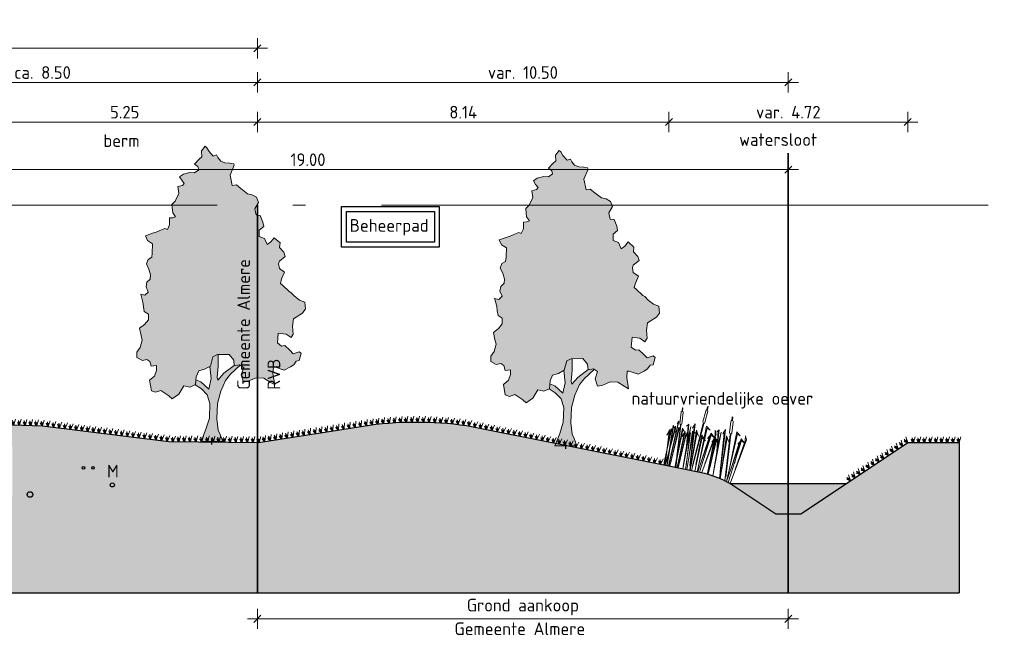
# Model space of a CAD drawing. Header units: metres. Extents: x 158819 to 159767, y 483764 to 484333.
# Tile 8 of 41: x 159133 to 159153, y 484028 to 484040. Entities that reach past the tile are written whole.
import ezdxf

# ---------------------------------------------------------------- set-up
doc = ezdxf.new("R2010")
doc.units = ezdxf.units.M
doc.linetypes.add('AL-NAP_LIJN', pattern=[15.25, 12, -1.5, 0.25, -1.5])
doc.layers.get('0').update_dxf_attribs({"lineweight": 25})
doc.layers.get('Defpoints').update_dxf_attribs({"lineweight": 25, "true_color": 0xff7fff})
for name, color, linetype, lineweight in [('N-WE-GR-BOOM-1e-A', 90, 'Continuous', 25), ('N-WE-GR-BOOM-1e-SD', 90, 'Continuous', 25), ('N-WE-KG-GRENS_PERCEEL-G', 150, 'KG-PERCEEL', 35), ('N-WE-VH-KANTVERHARDING-G', 7, 'Continuous', 25), ('N-XX-GW-WATERGANG_WATERLIJN-GD', 150, 'AL-WATERLIJN', 25), ('X-XX-AL-M', 7, 'Continuous', 18), ('X-XX-AL-NAP-G', 7, 'AL-NAP_LIJN', 18), ('X-XX-AL-T25', 7, 'Continuous', 25)]:
    doc.layers.add(name, color=color, linetype=linetype, lineweight=lineweight)
doc.layers.add('N-WE-GR-BOOM-A', color=7, linetype='Continuous', lineweight=40, true_color=0x4dff4d, transparency=0.4)
doc.layers.add('N-WE-GR-WEGEN-A', color=7, linetype='Continuous', lineweight=40, true_color=0xffd6ad, transparency=0.4)
doc.layers.add('N-WE-GR-BOOM-S', color=7, linetype='Continuous', lineweight=40, true_color=0x009900)
doc.layers.add('N-WE-KG-GRENS_POLDERWEG-G', color=7, linetype='KG-PERCEEL', lineweight=35, true_color=0x0000e6)
doc.styles.add('NLCS-ISO-M100-T25', font='NLCS-ISO.ttf')
doc.styles.get("Standard").update_dxf_attribs({"font": 'NLCS-ISO.ttf'})
doc.linetypes.add('AL-WATERLIJN', pattern='A,20,[32,NLCS.shx,S=1.5,R=0,X=0,Y=0],20', length=40)
doc.linetypes.add('KG-PERCEEL', pattern='A,5.5,-2,["P",Standard,S=1.8,R=0,X=-0.5,Y=-0.9],-2,5.5,-2,[5,NLCS.shx,S=0.75,R=0,X=0,Y=0],-2', length=19)
doc.dimstyles.new('NLCS-M100-T25-SCHRAP-X_L2_H1', dxfattribs={"dimscale": 0.1, "dimtxt": 2.5, "dimasz": 1.4, "dimexe": 2, "dimexo": 2, "dimgap": 0.7, "dimtad": 1, "dimzin": 0, "dimdsep": 46, "dimtxsty": 'NLCS-ISO-M100-T25', "dimblk": 'OBLIQUE', "dimcen": 0, "dimdle": 2, "dimclrd": 256, "dimclre": 256, "dimclrt": 256, "dimadec": 1, "dimazin": 0, "dimtfac": 1, "dimtofl": 0, "dimtmove": 1, "dimatfit": 0, "dimldrblk": 'OBLIQUE', "dimfxl": 2, "dimfxlon": 1, "dimtfill": 1, "dimtfillclr": 254, "dimtolj": 1, "dimtzin": 0, "dimlwd": 18, "dimlwe": 18, "dimarcsym": 0})

# ---------------------------------------------------------------- blocks, each defined once
blk = doc.blocks.new('_Oblique')
at = {"color": 0, "linetype": 'ByBlock', "lineweight": -2}
blk.add_line((-0.5, -0.5), (0.5, 0.5), dxfattribs=at)
blk = doc.blocks.new('*D162')
at = {"layer": 'Defpoints', "color": 0, "transparency": 16777216}
for p in [(159138.077, 484039.662), (159111.707, 484036.559), (159138.077, 484036.559)]:
    blk.add_point(p, dxfattribs=at)
at = {"layer": 'X-XX-AL-M', "linetype": 'Continuous', "lineweight": 18, "transparency": 16777216}
for p, q in [((159111.707, 484039.462), (159111.707, 484039.862)), ((159138.077, 484039.462), (159138.077, 484039.862)), ((159111.507, 484039.662), (159138.277, 484039.662))]:
    blk.add_line(p, q, dxfattribs=at)
at = {"layer": 'X-XX-AL-M', "lineweight": 18, "transparency": 16777216, "xscale": 0.14, "yscale": 0.14, "zscale": 0.14, "rotation": 180}
blk.add_blockref('_Oblique', (159111.707, 484039.662), dxfattribs=at)
at = {"layer": 'X-XX-AL-M', "lineweight": 18, "transparency": 16777216, "xscale": 0.14, "yscale": 0.14, "zscale": 0.14}
blk.add_blockref('_Oblique', (159138.077, 484039.662), dxfattribs=at)
at = {"layer": 'X-XX-AL-M', "transparency": 16777216, "insert": (159124.892, 484039.857), "char_height": 0.25, "attachment_point": 5, "style": 'NLCS-ISO-M100-T25', "bg_fill": 3, "box_fill_scale": 1.1, "bg_fill_color": 256, "bg_fill_true_color": 13158600, "bg_fill_transparency": 0}
blk.add_mtext('\\A1;var. 26.37 ', dxfattribs=at)
blk = doc.blocks.new('*D163')
at = {"layer": 'Defpoints', "color": 0, "transparency": 16777216}
for p in [(159138.077, 484038.987), (159129.577, 484037.588), (159138.077, 484036.559)]:
    blk.add_point(p, dxfattribs=at)
at = {"layer": 'X-XX-AL-M', "linetype": 'Continuous', "lineweight": 18, "transparency": 16777216}
for p, q in [((159129.577, 484038.787), (159129.577, 484039.187)), ((159138.077, 484038.787), (159138.077, 484039.187)), ((159129.377, 484038.987), (159138.277, 484038.987))]:
    blk.add_line(p, q, dxfattribs=at)
at = {"layer": 'X-XX-AL-M', "lineweight": 18, "transparency": 16777216, "xscale": 0.14, "yscale": 0.14, "zscale": 0.14, "rotation": 180}
blk.add_blockref('_Oblique', (159129.577, 484038.987), dxfattribs=at)
at = {"layer": 'X-XX-AL-M', "lineweight": 18, "transparency": 16777216, "xscale": 0.14, "yscale": 0.14, "zscale": 0.14}
blk.add_blockref('_Oblique', (159138.077, 484038.987), dxfattribs=at)
at = {"layer": 'X-XX-AL-M', "transparency": 16777216, "insert": (159133.827, 484039.182), "char_height": 0.25, "attachment_point": 5, "style": 'NLCS-ISO-M100-T25', "bg_fill": 3, "box_fill_scale": 1.1, "bg_fill_color": 256, "bg_fill_true_color": 13158600, "bg_fill_transparency": 0}
blk.add_mtext('\\A1;ca. 8.50', dxfattribs=at)
blk = doc.blocks.new('*D167')
at = {"layer": 'Defpoints', "color": 0, "transparency": 16777216}
for p in [(159132.827, 484038.203), (159138.077, 484036.559), (159132.827, 484032.227)]:
    blk.add_point(p, dxfattribs=at)
at = {"layer": 'X-XX-AL-M', "linetype": 'Continuous', "lineweight": 18, "transparency": 16777216}
for p, q in [((159132.827, 484038.003), (159132.827, 484038.403)), ((159138.077, 484038.003), (159138.077, 484038.403)), ((159138.277, 484038.203), (159132.627, 484038.203))]:
    blk.add_line(p, q, dxfattribs=at)
at = {"layer": 'X-XX-AL-M', "lineweight": 18, "transparency": 16777216, "xscale": 0.14, "yscale": 0.14, "zscale": 0.14, "rotation": 180}
blk.add_blockref('_Oblique', (159132.827, 484038.203), dxfattribs=at)
at = {"layer": 'X-XX-AL-M', "lineweight": 18, "transparency": 16777216, "xscale": 0.14, "yscale": 0.14, "zscale": 0.14}
blk.add_blockref('_Oblique', (159138.077, 484038.203), dxfattribs=at)
at = {"layer": 'X-XX-AL-M', "transparency": 16777216, "insert": (159135.452, 484038.398), "char_height": 0.25, "attachment_point": 5, "style": 'NLCS-ISO-M100-T25', "bg_fill": 3, "box_fill_scale": 1.1, "bg_fill_color": 256, "bg_fill_true_color": 13158600, "bg_fill_transparency": 0}
blk.add_mtext('\\A1;5.25', dxfattribs=at)
blk = doc.blocks.new('*D174')
at = {"layer": 'Defpoints', "color": 0, "transparency": 16777216}
for p in [(159138.077, 484029.992), (159148.577, 484029.992), (159148.577, 484028.38)]:
    blk.add_point(p, dxfattribs=at)
at = {"layer": 'X-XX-AL-M', "linetype": 'Continuous', "lineweight": 18, "transparency": 16777216}
for p, q in [((159138.077, 484028.58), (159138.077, 484028.18)), ((159148.577, 484028.58), (159148.577, 484028.18)), ((159137.877, 484028.38), (159148.777, 484028.38))]:
    blk.add_line(p, q, dxfattribs=at)
at = {"layer": 'X-XX-AL-M', "lineweight": 18, "transparency": 16777216, "xscale": 0.14, "yscale": 0.14, "zscale": 0.14, "rotation": 180}
blk.add_blockref('_Oblique', (159138.077, 484028.38), dxfattribs=at)
at = {"layer": 'X-XX-AL-M', "lineweight": 18, "transparency": 16777216, "xscale": 0.14, "yscale": 0.14, "zscale": 0.14}
blk.add_blockref('_Oblique', (159148.577, 484028.38), dxfattribs=at)
at = {"layer": 'X-XX-AL-M', "transparency": 16777216, "insert": (159143.327, 484028.613), "char_height": 0.25, "attachment_point": 5, "style": 'NLCS-ISO-M100-T25', "bg_fill": 3, "box_fill_scale": 1.1, "bg_fill_color": 256, "bg_fill_true_color": 13158600, "bg_fill_transparency": 0}
blk.add_mtext('\\A1;Grond aankoop', dxfattribs=at)
blk = doc.blocks.new('*D175')
at = {"layer": 'Defpoints', "color": 0, "transparency": 16777216}
for p in [(159148.577, 484037.263), (159129.577, 484029.992), (159148.577, 484029.992)]:
    blk.add_point(p, dxfattribs=at)
at = {"layer": 'X-XX-AL-M', "linetype": 'Continuous', "lineweight": 18, "transparency": 16777216}
for p, q in [((159129.577, 484037.063), (159129.577, 484037.463)), ((159148.577, 484037.063), (159148.577, 484037.463)), ((159129.377, 484037.263), (159148.777, 484037.263))]:
    blk.add_line(p, q, dxfattribs=at)
at = {"layer": 'X-XX-AL-M', "lineweight": 18, "transparency": 16777216, "xscale": 0.14, "yscale": 0.14, "zscale": 0.14, "rotation": 180}
blk.add_blockref('_Oblique', (159129.577, 484037.263), dxfattribs=at)
at = {"layer": 'X-XX-AL-M', "lineweight": 18, "transparency": 16777216, "xscale": 0.14, "yscale": 0.14, "zscale": 0.14}
blk.add_blockref('_Oblique', (159148.577, 484037.263), dxfattribs=at)
at = {"layer": 'X-XX-AL-M', "transparency": 16777216, "insert": (159139.077, 484037.458), "char_height": 0.25, "attachment_point": 5, "style": 'NLCS-ISO-M100-T25', "bg_fill": 3, "box_fill_scale": 1.1, "bg_fill_color": 256, "bg_fill_true_color": 13158600, "bg_fill_transparency": 0}
blk.add_mtext('\\A1;19.00', dxfattribs=at)
blk = doc.blocks.new('*D173')
at = {"layer": 'Defpoints', "color": 0, "transparency": 16777216}
for p in [(159150.939, 484038.203), (159146.215, 484031.867), (159150.939, 484031.867)]:
    blk.add_point(p, dxfattribs=at)
at = {"layer": 'N-WE-VH-KANTVERHARDING-G', "linetype": 'Continuous', "lineweight": 18, "transparency": 16777216}
for p, q in [((159146.215, 484038.003), (159146.215, 484038.403)), ((159150.939, 484038.003), (159150.939, 484038.403)), ((159146.015, 484038.203), (159151.139, 484038.203))]:
    blk.add_line(p, q, dxfattribs=at)
at = {"layer": 'N-WE-VH-KANTVERHARDING-G', "lineweight": 18, "transparency": 16777216, "xscale": 0.14, "yscale": 0.14, "zscale": 0.14, "rotation": 180}
blk.add_blockref('_Oblique', (159146.215, 484038.203), dxfattribs=at)
at = {"layer": 'N-WE-VH-KANTVERHARDING-G', "lineweight": 18, "transparency": 16777216, "xscale": 0.14, "yscale": 0.14, "zscale": 0.14}
blk.add_blockref('_Oblique', (159150.939, 484038.203), dxfattribs=at)
at = {"layer": 'N-WE-VH-KANTVERHARDING-G', "transparency": 16777216, "insert": (159148.577, 484038.398), "char_height": 0.25, "attachment_point": 5, "style": 'NLCS-ISO-M100-T25', "bg_fill": 3, "box_fill_scale": 1.1, "bg_fill_color": 256, "bg_fill_true_color": 13158600, "bg_fill_transparency": 0}
blk.add_mtext('\\A1;var. 4.72', dxfattribs=at)
blk = doc.blocks.new('*D176')
at = {"layer": 'Defpoints', "color": 0, "transparency": 16777216}
for p in [(159148.577, 484038.987), (159148.577, 484037.588), (159138.077, 484036.559)]:
    blk.add_point(p, dxfattribs=at)
at = {"layer": 'X-XX-AL-M', "linetype": 'Continuous', "lineweight": 18, "transparency": 16777216}
for p, q in [((159138.077, 484038.787), (159138.077, 484039.187)), ((159148.577, 484038.787), (159148.577, 484039.187)), ((159137.877, 484038.987), (159148.777, 484038.987))]:
    blk.add_line(p, q, dxfattribs=at)
at = {"layer": 'X-XX-AL-M', "lineweight": 18, "transparency": 16777216, "xscale": 0.14, "yscale": 0.14, "zscale": 0.14, "rotation": 180}
blk.add_blockref('_Oblique', (159138.077, 484038.987), dxfattribs=at)
at = {"layer": 'X-XX-AL-M', "lineweight": 18, "transparency": 16777216, "xscale": 0.14, "yscale": 0.14, "zscale": 0.14}
blk.add_blockref('_Oblique', (159148.577, 484038.987), dxfattribs=at)
at = {"layer": 'X-XX-AL-M', "transparency": 16777216, "insert": (159143.327, 484039.182), "char_height": 0.25, "attachment_point": 5, "style": 'NLCS-ISO-M100-T25', "bg_fill": 3, "box_fill_scale": 1.1, "bg_fill_color": 256, "bg_fill_true_color": 13158600, "bg_fill_transparency": 0}
blk.add_mtext('\\A1;var. 10.50', dxfattribs=at)
blk = doc.blocks.new('SGR-BOOM_S01_V_ZIJ-D')
at = {"layer": 'N-WE-GR-BOOM-1e-A', "transparency": 33554585}
h = blk.add_hatch(color=256, dxfattribs=at)
h.dxf.hatch_style = 1
h.set_gradient(color1=(254, 204, 102), color2=(108, 181, 90), tint=1, name='CYLINDER')
h.paths.add_polyline_path([(-1.056, 11.496), (-0.874, 11.68), (-0.792, 11.622), (-0.684, 11.475), (-0.477, 11.294), (-0.312, 11.337), (-0.253, 11.231), (-0.105, 11.091), (0.102, 11.028), (0.349, 11.012), (0.538, 10.99), (0.556, 10.931), (0.353, 10.535), (0.462, 10.124), (0.668, 10.149), (0.893, 10.004), (1.224, 9.8), (1.454, 9.761), (1.661, 9.663), (1.763, 9.457), (1.582, 9.209), (1.643, 8.962), (1.849, 8.94), (1.975, 8.676), (2.018, 8.511), (1.795, 8.362), (1.797, 8.115), (2.062, 8.035), (2.188, 7.789), (2.376, 7.896), (2.539, 8.062), (2.829, 7.858), (2.807, 7.67), (3.015, 7.489), (3.081, 7.325), (2.794, 7.134), (2.753, 7.034), (2.796, 6.845), (3.044, 6.706), (2.899, 6.434), (2.842, 6.251), (2.942, 6.187), (3.274, 5.943), (3.357, 5.902), (3.523, 5.762), (3.795, 5.599), (4.06, 5.519), (4.086, 5.248), (3.94, 5.082), (3.489, 4.855), (3.45, 4.566), (3.476, 4.254), (3.371, 4.112), (3.122, 4.252), (2.734, 4.29), (2.695, 3.901), (2.902, 3.779), (3.067, 3.798), (3.316, 3.611), (3.482, 3.471), (3.77, 3.556), (3.87, 3.492), (3.772, 3.203), (3.625, 3.184), (3.503, 3.036), (3.339, 2.952), (3.033, 2.826), (2.597, 2.946), (2.497, 2.946), (2.475, 2.698), (2.561, 2.246), (2.337, 2.35), (2.023, 2.512), (1.652, 2.527), (1.282, 2.4), (1.018, 2.357), (0.91, 2.645), (1.031, 2.934), (0.824, 3.038), (0.559, 2.995), (0.534, 3.219), (0.303, 3.447), (-0.274, 3.442), (-0.497, 3.358), (-0.618, 2.986), (-0.906, 2.86), (-1.193, 2.793), (-1.315, 2.568), (-1.354, 2.256), (-1.624, 2.154), (-1.931, 2.21), (-2.175, 1.879), (-2.504, 1.694), (-2.669, 1.816), (-3.066, 2.019), (-3.33, 1.952), (-3.536, 2.015), (-3.622, 2.427), (-3.376, 2.593), (-3.278, 2.818), (-3.279, 3.006), (-3.544, 2.981), (-3.61, 3.169), (-3.752, 3.25), (-3.981, 3.207), (-4.247, 3.328), (-4.249, 3.535), (-4.086, 3.724), (-3.988, 4.013), (-4.048, 4.195), (-4.115, 4.483), (-3.869, 4.633), (-3.682, 4.817), (-3.684, 5.046), (-3.891, 5.145), (-3.933, 5.333), (-3.958, 5.515), (-4.061, 5.826), (-3.854, 5.787), (-3.691, 5.912), (-3.798, 6.117), (-3.758, 6.3), (-3.595, 6.425), (-3.572, 6.59), (-3.657, 6.818), (-3.782, 7.024), (-3.701, 7.207), (-3.519, 7.291), (-3.497, 7.456), (-3.482, 7.827), (-3.73, 7.948), (-3.832, 8.136), (-3.485, 8.239), (-3.297, 8.281), (-3.115, 8.348), (-2.868, 8.432), (-2.745, 8.392), (-2.64, 8.575), (-2.642, 8.846), (-2.477, 8.847), (-2.336, 8.889), (-2.479, 9.053), (-2.523, 9.383), (-2.359, 9.507), (-2.179, 9.815), (-2.222, 10.085), (-1.993, 10.128), (-1.911, 10.212), (-2.036, 10.334), (-2.143, 10.475), (-1.955, 10.582), (-1.626, 10.644), (-1.402, 10.628), (-1.197, 10.753), (-1.239, 10.876), (-1.405, 10.975), (-1.177, 11.165), (-1.036, 11.266)])
h = blk.add_hatch(color=256, dxfattribs=at)
h.dxf.hatch_style = 1
h.set_gradient(color1=(99, 100, 102), color2=(88, 186, 72), tint=1, name='INVCURVED')
h.paths.add_polyline_path([(-0.098, 2.001), (0.128, 2.415), (0.374, 2.664), (0.861, 3.02), (0.824, 3.038), (0.559, 2.995), (0.557, 3.016), (0.044, 2.703), (-0.243, 2.43), (-0.285, 2.553), (-0.229, 2.989), (-0.233, 3.442), (-0.274, 3.442), (-0.497, 3.358), (-0.618, 2.986), (-0.646, 2.974), (-0.573, 2.492), (-0.693, 2.079), (-1.09, 2.364), (-1.33, 2.45), (-1.356, 2.244), (-1.064, 2.093), (-0.774, 1.848), (-0.648, 1.502), (-0.667, 0.925), (-0.846, 0.488), (-1.08, 0), (0, 0), (-0.126, 0.287), (-0.227, 0.452), (-0.296, 0.904), (-0.259, 1.505)])
at = {"lineweight": 0}
for p, q in [((-0.233, 3.442), (-0.229, 2.989)), ((-0.573, 2.492), (-0.646, 2.974)), ((-0.229, 2.989), (-0.285, 2.553)), ((0.044, 2.703), (0.557, 3.016)), ((0.861, 3.02), (0.374, 2.664)), ((-1.33, 2.45), (-1.09, 2.364)), ((-1.09, 2.364), (-0.693, 2.079)), ((-0.693, 2.079), (-0.573, 2.492)), ((-0.285, 2.553), (-0.243, 2.43)), ((-0.243, 2.43), (0.044, 2.703)), ((0.128, 2.415), (-0.098, 2.001)), ((0.374, 2.664), (0.128, 2.415)), ((-1.368, 2.251), (-1.064, 2.093)), ((-1.064, 2.093), (-0.774, 1.848)), ((-0.098, 2.001), (-0.259, 1.505)), ((-0.774, 1.848), (-0.648, 1.502)), ((-0.648, 1.502), (-0.667, 0.925)), ((-0.259, 1.505), (-0.296, 0.904)), ((-0.667, 0.925), (-0.846, 0.488)), ((-0.296, 0.904), (-0.227, 0.452)), ((-0.846, 0.488), (-1.08, 0)), ((-0.227, 0.452), (-0.126, 0.287)), ((-1.08, 0), (0, 0)), ((-0.126, 0.287), (0, 0))]:
    blk.add_line(p, q, dxfattribs=at)
at = {"lineweight": 0, "flags": 128}
blk.add_lwpolyline([(-1.056, 11.496), (-0.874, 11.68), (-0.792, 11.622), (-0.684, 11.475), (-0.477, 11.294), (-0.312, 11.337), (-0.253, 11.231), (-0.105, 11.091), (0.102, 11.028), (0.349, 11.012), (0.538, 10.99), (0.556, 10.931), (0.353, 10.535), (0.462, 10.124), (0.668, 10.149), (0.893, 10.004), (1.224, 9.8), (1.454, 9.761), (1.661, 9.663), (1.763, 9.457), (1.582, 9.209), (1.643, 8.962), (1.849, 8.94), (1.975, 8.676), (2.018, 8.511), (1.795, 8.362), (1.797, 8.115), (2.062, 8.035), (2.188, 7.789), (2.376, 7.896), (2.539, 8.062), (2.829, 7.858), (2.807, 7.67), (3.015, 7.489), (3.081, 7.325), (2.794, 7.134), (2.753, 7.034), (2.796, 6.845), (3.044, 6.706), (2.899, 6.434), (2.842, 6.251), (2.942, 6.187), (3.274, 5.943), (3.357, 5.902), (3.523, 5.762), (3.795, 5.599), (4.06, 5.519), (4.086, 5.248), (3.94, 5.082), (3.489, 4.855), (3.45, 4.566), (3.476, 4.254), (3.371, 4.112), (3.122, 4.252), (2.734, 4.29), (2.695, 3.901), (2.902, 3.779), (3.067, 3.798), (3.316, 3.611), (3.482, 3.471), (3.77, 3.556), (3.87, 3.492), (3.772, 3.203), (3.625, 3.184), (3.503, 3.036), (3.339, 2.952), (3.033, 2.826), (2.597, 2.946), (2.497, 2.946), (2.475, 2.698), (2.561, 2.246), (2.337, 2.35), (2.023, 2.512), (1.652, 2.527), (1.282, 2.4), (1.018, 2.357), (0.91, 2.645), (1.031, 2.934), (0.824, 3.038), (0.559, 2.995), (0.534, 3.219), (0.303, 3.447), (-0.274, 3.442), (-0.497, 3.358), (-0.618, 2.986), (-0.906, 2.86), (-1.193, 2.793), (-1.315, 2.568), (-1.354, 2.256), (-1.624, 2.154), (-1.931, 2.21), (-2.175, 1.879), (-2.504, 1.694), (-2.669, 1.816), (-3.066, 2.019), (-3.33, 1.952), (-3.536, 2.015), (-3.622, 2.427), (-3.376, 2.593), (-3.278, 2.818), (-3.279, 3.006), (-3.544, 2.981), (-3.61, 3.169), (-3.752, 3.25), (-3.981, 3.207), (-4.247, 3.328), (-4.249, 3.535), (-4.086, 3.724), (-3.988, 4.013), (-4.048, 4.195), (-4.115, 4.483), (-3.869, 4.633), (-3.682, 4.817), (-3.684, 5.046), (-3.891, 5.145), (-3.933, 5.333), (-3.958, 5.515), (-4.061, 5.826), (-3.854, 5.787), (-3.691, 5.912), (-3.798, 6.117), (-3.758, 6.3), (-3.595, 6.425), (-3.572, 6.59), (-3.657, 6.818), (-3.782, 7.024), (-3.701, 7.207), (-3.519, 7.291), (-3.497, 7.456), (-3.482, 7.827), (-3.73, 7.948), (-3.832, 8.136), (-3.485, 8.239), (-3.297, 8.281), (-3.115, 8.348), (-2.868, 8.432), (-2.745, 8.392), (-2.64, 8.575), (-2.642, 8.846), (-2.477, 8.847), (-2.336, 8.889), (-2.479, 9.053), (-2.523, 9.383), (-2.359, 9.507), (-2.179, 9.815), (-2.222, 10.085), (-1.993, 10.128), (-1.911, 10.212), (-2.036, 10.334), (-2.143, 10.475), (-1.955, 10.582), (-1.626, 10.644), (-1.402, 10.628), (-1.197, 10.753), (-1.239, 10.876), (-1.405, 10.975), (-1.177, 11.165), (-1.036, 11.266)], close=True, dxfattribs=at)
at = {"layer": 'Defpoints'}
blk.add_line((-0.54, -0.119), (-0.54, 0.13), dxfattribs=at)
blk = doc.blocks.new('Gras-01')
at = {"layer": 'N-WE-GR-BOOM-S', "color": 85, "lineweight": 9, "true_color": 0x58ba48}
for p, q in [((0, 0), (0.004, 0.063)), ((0.003, 0), (0.034, 0.114))]:
    blk.add_line(p, q, dxfattribs=at)
at = {"layer": 'N-WE-GR-BOOM-S', "color": 85, "lineweight": 9, "true_color": 0x58ba48, "flags": 128}
for points in [[(-0.042, 0.06, 0.10285), (-0.006, 0)], [(-0.042, 0.06, -0.10285), (-0.006, 0)], [(-0.002, 0, -0.071887), (-0.022, 0.092)], [(-0.002, 0, 0.071887), (-0.022, 0.092)]]:
    blk.add_lwpolyline(points, format="xyb", dxfattribs=at)
blk = doc.blocks.new('*U236')
at = {"layer": 'N-WE-VH-KANTVERHARDING-G', "rotation": 180}
blk.add_blockref('Gras-01', (0.003, 0), dxfattribs=at)
blk = doc.blocks.new('*U237')
at = {"layer": 'N-WE-VH-KANTVERHARDING-G', "color": 0, "linetype": 'ByBlock', "lineweight": -2, "transparency": 16777216}
for p, rotation in [((159150.75, 484031.741), 213.6900675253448), ((159150.844, 484031.804), 213.6900675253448), ((159150.938, 484031.867), 213.6900675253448), ((159151.052, 484031.867), 180), ((159151.165, 484031.867), 180), ((159151.278, 484031.867), 180), ((159151.392, 484031.867), 180), ((159151.505, 484031.867), 180), ((159151.618, 484031.867), 180), ((159151.731, 484031.867), 180), ((159151.845, 484031.867), 180), ((159151.958, 484031.867), 180), ((159150.373, 484031.49), 213.6900675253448), ((159150.467, 484031.553), 213.6900675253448), ((159150.561, 484031.616), 213.6900675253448), ((159150.656, 484031.679), 213.6900675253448), ((159150.09, 484031.301), 213.6900675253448), ((159150.184, 484031.364), 213.6900675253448), ((159150.278, 484031.427), 213.6900675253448), ((159149.807, 484031.113), 213.6900675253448), ((159149.901, 484031.176), 213.6900675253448), ((159149.996, 484031.239), 213.6900675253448)]:
    blk.add_blockref('*U236', p, dxfattribs=dict(at, rotation=rotation))
blk = doc.blocks.new('*U240')
at = {"layer": 'N-WE-VH-KANTVERHARDING-G', "rotation": 1.741650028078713}
blk.add_blockref('Gras-01', (0.09, 0), dxfattribs=at)
blk = doc.blocks.new('*U241')
at = {"layer": 'N-WE-VH-KANTVERHARDING-G', "color": 0, "linetype": 'ByBlock', "lineweight": -2, "transparency": 16777216}
for p, rotation in [((159140.824, 484032.261), 3.232947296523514), ((159140.937, 484032.266), 2.313412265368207), ((159141.05, 484032.27), 1.393877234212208), ((159141.163, 484032.272), 0.4743422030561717), ((159141.277, 484032.272), 359.5548071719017), ((159141.39, 484032.27), 358.6352721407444), ((159132.827, 484032.227), 358.2583499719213), ((159132.94, 484032.224), 358.2583499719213), ((159133.053, 484032.221), 358.2583499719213), ((159133.166, 484032.217), 358.2583499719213), ((159133.28, 484032.214), 358.2583499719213), ((159133.393, 484032.21), 358.2583499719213), ((159133.506, 484032.207), 358.2583499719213), ((159133.62, 484032.203), 358.2583499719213), ((159133.733, 484032.2), 358.2583499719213), ((159133.846, 484032.195), 352.9843417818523), ((159133.958, 484032.181), 352.9843417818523), ((159134.071, 484032.167), 352.9843417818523), ((159134.183, 484032.153), 352.9843417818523), ((159134.296, 484032.139), 352.9843417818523), ((159134.408, 484032.125), 352.9843417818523), ((159134.521, 484032.112), 352.9843417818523), ((159134.633, 484032.098), 352.9843417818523), ((159134.746, 484032.084), 352.9843417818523), ((159139.364, 484032.067), 8.89444591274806), ((159139.476, 484032.085), 8.89444591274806), ((159139.588, 484032.102), 8.89444591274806), ((159139.7, 484032.12), 8.89444591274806), ((159139.812, 484032.137), 8.89444591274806), ((159139.924, 484032.155), 8.89444591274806), ((159140.036, 484032.172), 8.89444591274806), ((159140.148, 484032.19), 8.89444591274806), ((159140.26, 484032.206), 7.830622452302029), ((159140.372, 484032.221), 6.911087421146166), ((159140.485, 484032.233), 5.991552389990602), ((159140.598, 484032.244), 5.072017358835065), ((159140.71, 484032.253), 4.152482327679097), ((159141.503, 484032.266), 357.7157371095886), ((159141.616, 484032.261), 356.7962020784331), ((159141.729, 484032.254), 355.8766670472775), ((159141.842, 484032.245), 354.9571320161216), ((159141.955, 484032.234), 354.0375969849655), ((159142.068, 484032.221), 353.1180619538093), ((159142.18, 484032.207), 352.1985269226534), ((159142.292, 484032.186), 348.6900675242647), ((159142.403, 484032.164), 348.6900675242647), ((159142.514, 484032.142), 348.6900675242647), ((159142.625, 484032.12), 348.6900675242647), ((159142.736, 484032.097), 348.6900675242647), ((159134.858, 484032.07), 352.9843417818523), ((159134.971, 484032.056), 352.9843417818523), ((159135.083, 484032.042), 352.9843417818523), ((159135.195, 484032.029), 352.9843417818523), ((159135.308, 484032.015), 352.9843417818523), ((159135.42, 484032.001), 352.9843417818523), ((159135.533, 484031.987), 352.9843417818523), ((159135.645, 484031.973), 352.9843417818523), ((159135.758, 484031.959), 352.9843417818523), ((159135.87, 484031.946), 352.9843417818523), ((159135.983, 484031.932), 352.9843417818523), ((159136.095, 484031.918), 352.9843417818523), ((159136.208, 484031.904), 352.9843417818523), ((159136.32, 484031.89), 352.9843417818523), ((159136.433, 484031.888), 359.3451984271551), ((159136.547, 484031.887), 359.3451984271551), ((159136.66, 484031.886), 359.3451984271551), ((159136.773, 484031.884), 359.3451984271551), ((159136.887, 484031.883), 359.3451984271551), ((159137, 484031.882), 359.3451984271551), ((159137.113, 484031.88), 359.3451984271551), ((159137.227, 484031.879), 359.3451984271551), ((159137.34, 484031.878), 359.3451984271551), ((159138.133, 484031.874), 8.89444591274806), ((159138.245, 484031.892), 8.89444591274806), ((159138.356, 484031.909), 8.89444591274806), ((159138.468, 484031.927), 8.89444591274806), ((159138.58, 484031.944), 8.89444591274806), ((159138.692, 484031.962), 8.89444591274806), ((159138.804, 484031.979), 8.89444591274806), ((159138.916, 484031.997), 8.89444591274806), ((159139.028, 484032.015), 8.89444591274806), ((159139.14, 484032.032), 8.89444591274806), ((159139.252, 484032.05), 8.89444591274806), ((159142.847, 484032.075), 348.6900675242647), ((159142.958, 484032.053), 348.6900675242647), ((159143.069, 484032.031), 348.6900675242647), ((159143.18, 484032.009), 348.6900675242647), ((159143.292, 484031.986), 348.6900675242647), ((159143.403, 484031.964), 348.6900675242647), ((159143.514, 484031.942), 348.6900675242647), ((159143.625, 484031.92), 348.6900675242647), ((159143.736, 484031.897), 348.6900675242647), ((159137.453, 484031.876), 359.3451984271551), ((159137.566, 484031.875), 359.3451984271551), ((159137.68, 484031.874), 359.3451984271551), ((159137.793, 484031.873), 359.3451984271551), ((159137.906, 484031.871), 359.3451984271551), ((159138.02, 484031.87), 359.3451984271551), ((159143.847, 484031.875), 348.6900675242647), ((159143.958, 484031.853), 348.6900675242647), ((159144.069, 484031.831), 348.6900675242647), ((159144.181, 484031.809), 348.6900675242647), ((159144.292, 484031.786), 348.6900675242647), ((159144.403, 484031.764), 348.6900675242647), ((159144.514, 484031.742), 348.6900675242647), ((159144.625, 484031.72), 348.6900675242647), ((159144.736, 484031.697), 348.6900675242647), ((159144.847, 484031.675), 348.6900675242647), ((159144.958, 484031.653), 348.6900675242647), ((159145.069, 484031.631), 348.6900675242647), ((159145.181, 484031.609), 348.6900675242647), ((159145.292, 484031.586), 348.6900675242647), ((159145.403, 484031.564), 348.6900675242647), ((159145.514, 484031.542), 348.6900675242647), ((159145.625, 484031.52), 348.6900675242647), ((159145.736, 484031.497), 348.6900675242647), ((159145.847, 484031.475), 348.6900675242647), ((159145.958, 484031.453), 348.6900675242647)]:
    blk.add_blockref('*U240', p, dxfattribs=dict(at, rotation=rotation))
blk = doc.blocks.new('*D289')
at = {"layer": 'Defpoints', "color": 0, "transparency": 16777216}
for p in [(159138.077, 484038.203), (159138.077, 484036.559), (159146.215, 484031.867)]:
    blk.add_point(p, dxfattribs=at)
at = {"layer": 'N-WE-VH-KANTVERHARDING-G', "linetype": 'Continuous', "lineweight": 18, "transparency": 16777216}
for p, q in [((159138.077, 484038.003), (159138.077, 484038.403)), ((159146.215, 484038.003), (159146.215, 484038.403)), ((159146.415, 484038.203), (159137.877, 484038.203))]:
    blk.add_line(p, q, dxfattribs=at)
at = {"layer": 'N-WE-VH-KANTVERHARDING-G', "lineweight": 18, "transparency": 16777216, "xscale": 0.14, "yscale": 0.14, "zscale": 0.14, "rotation": 180}
blk.add_blockref('_Oblique', (159138.077, 484038.203), dxfattribs=at)
at = {"layer": 'N-WE-VH-KANTVERHARDING-G', "lineweight": 18, "transparency": 16777216, "xscale": 0.14, "yscale": 0.14, "zscale": 0.14}
blk.add_blockref('_Oblique', (159146.215, 484038.203), dxfattribs=at)
at = {"layer": 'N-WE-VH-KANTVERHARDING-G', "transparency": 16777216, "insert": (159142.146, 484038.398), "char_height": 0.25, "attachment_point": 5, "style": 'NLCS-ISO-M100-T25', "bg_fill": 3, "box_fill_scale": 1.1, "bg_fill_color": 256, "bg_fill_true_color": 13158600, "bg_fill_transparency": 0}
blk.add_mtext('\\A1;8.14', dxfattribs=at)

msp = doc.modelspace()

# ---------------------------------------------------------------- hatches: boundary and pattern name
at = {"layer": 'N-WE-GR-WEGEN-A', "true_color": 0xf8991e, "transparency": 33554534}
h = msp.add_hatch(color=30, dxfattribs=at)
h.dxf.hatch_style = 1
h.set_gradient(color1=(248, 153, 30), color2=(241, 235, 31), name='INVCURVED')
edge = h.paths.add_edge_path()
edge.add_line((159133.027, 484031.795), (159133.227, 484031.795))
edge.add_line((159133.227, 484031.795), (159133.227, 484030.795))
edge.add_line((159133.227, 484030.795), (159125.827, 484030.795))
edge.add_line((159125.827, 484030.795), (159125.827, 484031.795))
edge.add_line((159125.827, 484031.795), (159126.127, 484031.795))
edge.add_line((159126.127, 484031.795), (159126.127, 484032.095))
edge.add_line((159126.127, 484032.095), (159126.327, 484032.095))
edge.add_line((159126.327, 484032.095), (159126.327, 484032.227))
edge.add_line((159126.327, 484032.227), (159125.327, 484032.197))
edge.add_line((159125.327, 484032.197), (159123.942, 484032.024))
edge.add_line((159123.942, 484032.024), (159122.077, 484031.889))
edge.add_line((159122.077, 484031.889), (159120.814, 484031.863))
edge.add_line((159120.814, 484031.863), (159119.577, 484031.986))
edge.add_line((159119.577, 484031.986), (159119.577, 484031.886))
edge.add_line((159119.577, 484031.886), (159119.877, 484031.886))
edge.add_line((159119.877, 484031.886), (159119.877, 484031.636))
edge.add_line((159119.877, 484031.636), (159120.177, 484031.636))
edge.add_line((159120.177, 484031.636), (159120.177, 484030.936))
edge.add_line((159120.177, 484030.936), (159118.927, 484030.936))
edge.add_line((159118.927, 484030.936), (159118.739, 484030.559))
edge.add_line((159118.739, 484030.559), (159118.202, 484030.559))
edge.add_line((159118.202, 484030.559), (159117.664, 484030.559))
edge.add_line((159117.664, 484030.559), (159117.476, 484030.936))
edge.add_line((159117.476, 484030.936), (159115.477, 484030.936))
edge.add_line((159115.477, 484030.936), (159115.477, 484031.636))
edge.add_line((159115.477, 484031.636), (159115.777, 484031.636))
edge.add_line((159115.777, 484031.636), (159115.777, 484031.886))
edge.add_line((159115.777, 484031.886), (159116.077, 484031.886))
edge.add_line((159116.077, 484031.886), (159116.077, 484031.986))
edge.add_line((159116.077, 484031.986), (159112.867, 484031.666))
edge.add_line((159112.867, 484031.666), (159111.957, 484031.059))
edge.add_line((159111.957, 484031.059), (159111.457, 484031.059))
edge.add_line((159111.457, 484031.059), (159110.587, 484031.639))
edge.add_line((159110.587, 484031.639), (159109.735, 484031.639))
edge.add_line((159109.735, 484031.639), (159109.735, 484028.896))
edge.add_line((159109.735, 484028.896), (159151.958, 484028.896))
edge.add_line((159151.958, 484028.896), (159151.958, 484031.867))
edge.add_line((159151.958, 484031.867), (159150.939, 484031.867))
edge.add_line((159150.939, 484031.867), (159148.827, 484030.459))
edge.add_line((159148.827, 484030.459), (159148.327, 484030.459))
edge.add_line((159148.327, 484030.459), (159147.542, 484030.983))
edge.add_arc((159146.432, 484029.319), 2, 56.3099, 80.0703)
edge.add_line((159146.777, 484031.289), (159146.777, 484031.289))
edge.add_line((159146.777, 484031.289), (159142.214, 484032.202))
edge.add_arc((159141.222, 484025.211), 7.06, 81.9215, 98.9917)
edge.add_line((159140.118, 484032.185), (159138.077, 484031.869))
edge.add_line((159138.077, 484031.869), (159136.327, 484031.889))
edge.add_line((159136.327, 484031.889), (159133.827, 484032.197))
edge.add_line((159133.827, 484032.197), (159132.827, 484032.227))
edge.add_line((159132.827, 484032.227), (159132.827, 484032.095))
edge.add_line((159132.827, 484032.095), (159133.027, 484032.095))
edge.add_line((159133.027, 484032.095), (159133.027, 484031.795))
at = {"layer": 'N-XX-GW-WATERGANG_WATERLIJN-GD', "linetype": 'ByBlock', "ltscale": 0.3}
h = msp.add_hatch(color=256, dxfattribs=at)
h.dxf.hatch_style = 1
h.set_gradient(color1=(122, 175, 223), centered=1, tint=0.043103, name='CURVED')
h.paths.add_polyline_path([(159149.727, 484031.059), (159147.417, 484031.059), (159148.332, 484030.459), (159148.832, 484030.459)])

# ---------------------------------------------------------------- linework, layer by layer
at = {"layer": 'Defpoints'}
msp.add_line((159151.958, 484031.867), (159151.958, 484028.896), dxfattribs=at)
at = {"layer": 'Defpoints', "color": 114, "true_color": 0x139b48}
for centre in [(159134.637, 484031.365), (159134.824, 484031.365)]:
    msp.add_circle(centre, 0.0261, dxfattribs=at)
at = {"layer": 'Defpoints', "color": 4, "true_color": 0x00ffff}
msp.add_circle((159135.207, 484031.028), 0.04, dxfattribs=at)
at = {"layer": 'Defpoints', "color": 217, "lineweight": 30, "true_color": 0x93278f}
msp.add_circle((159133.577, 484030.839), 0.055, dxfattribs=at)
at = {"layer": 'N-WE-KG-GRENS_PERCEEL-G'}
msp.add_line((159138.077, 484036.559), (159138.077, 484028.896), dxfattribs=at)
at = {"layer": 'N-WE-KG-GRENS_POLDERWEG-G'}
msp.add_line((159148.577, 484037.588), (159148.577, 484028.896), dxfattribs=at)
at = {"layer": 'N-WE-VH-KANTVERHARDING-G', "flags": 128}
msp.add_lwpolyline([(159132.827, 484032.227), (159133.827, 484032.197), (159136.327, 484031.889), (159138.099, 484031.869), (159140.165, 484032.192, -0.072952), (159142.214, 484032.202), (159146.112, 484031.422)], format="xyb", dxfattribs=at)
at = {"layer": 'N-XX-GW-WATERGANG_WATERLIJN-GD', "ltscale": 0.3}
msp.add_line((159147.417, 484031.059), (159149.727, 484031.059), dxfattribs=at)
at = {"layer": 'X-XX-AL-NAP-G'}
msp.add_line((159003.28, 484036.559), (159511.076, 484036.559), dxfattribs=at)

# ---------------------------------------------------------------- block references
at = {"layer": 'N-WE-GR-BOOM-1e-SD', "xscale": 0.4, "yscale": 0.5, "zscale": 0.5}
for p in [(159137.393, 484031.884), (159144.393, 484031.803)]:
    msp.add_blockref('SGR-BOOM_S01_V_ZIJ-D', p, dxfattribs=at)

# ---------------------------------------------------------------- texts
at = {"layer": 'Defpoints', "style": 'NLCS-ISO-M100-T25'}
msp.add_text('M', height=0.25, dxfattribs=at).set_placement((159135.101, 484031.176))
at = {"layer": 'X-XX-AL-M', "style": 'NLCS-ISO-M100-T25'}
for s, p in [('watersloot', (159147.606, 484037.731)), ('Gemeente Almere', (159141.974, 484028.059))]:
    msp.add_text(s, height=0.25, dxfattribs=at).set_placement(p)

# ---------------------------------------------------------------- next in the draw order: dimensions: what is measured, and where the dimension line sits
at = {"layer": 'X-XX-AL-M'}
for base, p1, p2, text, picture, middle in [((159138.077, 484039.662), (159111.707, 484036.559), (159138.077, 484036.559), 'var. <> ', '*D162', (159124.892, 484039.857)), ((159148.577, 484028.38), (159138.077, 484029.992), (159148.577, 484029.992), 'Grond aankoop', '*D174', (159143.327, 484028.613))]:
    dim = msp.add_linear_dim(base=base, p1=p1, p2=p2, text=text, dimstyle='NLCS-M100-T25-SCHRAP-X_L2_H1', dxfattribs=at)
    dim.commit()
    dim.dimension.update_dxf_attribs({"geometry": picture, "text_midpoint": middle})

# ---------------------------------------------------------------- next in the draw order: linework, layer by layer
at = {"layer": 'Defpoints'}
msp.add_line((159109.735, 484028.896), (159151.958, 484028.896), dxfattribs=at)

# ---------------------------------------------------------------- next in the draw order: dimensions: what is measured, and where the dimension line sits
at = {"layer": 'X-XX-AL-M'}
dim = msp.add_linear_dim(base=(159138.077, 484038.987), p1=(159129.577, 484037.588), p2=(159138.077, 484036.559), text='ca. <>', dimstyle='NLCS-M100-T25-SCHRAP-X_L2_H1', dxfattribs=at)
dim.commit()
dim.dimension.update_dxf_attribs({"geometry": '*D163', "text_midpoint": (159133.827, 484039.182)})

# ---------------------------------------------------------------- next in the draw order: dimensions: what is measured, and where the dimension line sits
dim = msp.add_linear_dim(base=(159132.827, 484038.203), p1=(159138.077, 484036.559), p2=(159132.827, 484032.227), dimstyle='NLCS-M100-T25-SCHRAP-X_L2_H1', dxfattribs=at)
dim.commit()
dim.dimension.update_dxf_attribs({"geometry": '*D167', "text_midpoint": (159135.452, 484038.398)})

# ---------------------------------------------------------------- next in the draw order: texts
at = {"layer": 'X-XX-AL-T25', "style": 'NLCS-ISO-M100-T25'}
msp.add_text('berm', height=0.25, dxfattribs=at).set_placement((159135.03, 484037.711))
at = {"layer": 'X-XX-AL-T25', "color": 240, "true_color": 0xed1f24, "style": 'NLCS-ISO-M100-T25'}
for s, p in [('Gemeente Almere', (159137.929, 484032.909)), ('RVB', (159138.527, 484032.909))]:
    msp.add_text(s, height=0.25, rotation=90, dxfattribs=at).set_placement(p)

# ---------------------------------------------------------------- next in the draw order: dimensions: what is measured, and where the dimension line sits
at = {"layer": 'X-XX-AL-M'}
dim = msp.add_linear_dim(base=(159148.577, 484037.263), p1=(159129.577, 484029.992), p2=(159148.577, 484029.992), dimstyle='NLCS-M100-T25-SCHRAP-X_L2_H1', dxfattribs=at)
dim.commit()
dim.dimension.update_dxf_attribs({"geometry": '*D175', "text_midpoint": (159139.077, 484037.458)})

# ---------------------------------------------------------------- next in the draw order: linework, layer by layer
at = {"layer": 'N-WE-VH-KANTVERHARDING-G', "flags": 128}
msp.add_lwpolyline([(159146.112, 484031.422), (159146.824, 484031.28, -0.097963), (159147.542, 484030.983), (159148.327, 484030.459), (159148.827, 484030.459), (159149.727, 484031.059)], format="xyb", dxfattribs=at)
msp.add_lwpolyline([(159148.327, 484030.459), (159148.827, 484030.459)], dxfattribs=at)
at = {"layer": 'X-XX-AL-T25'}
msp.add_lwpolyline([(159139.836, 484036.434), (159141.577, 484036.434), (159141.577, 484035.826), (159139.836, 484035.826)], close=True, dxfattribs=at)

# ---------------------------------------------------------------- next in the draw order: texts
at = {"layer": 'X-XX-AL-T25', "style": 'NLCS-ISO-M100-T25'}
msp.add_text('Beheerpad', height=0.25, dxfattribs=at).set_placement((159139.901, 484036.034))

# ---------------------------------------------------------------- next in the draw order: dimensions: what is measured, and where the dimension line sits
at = {"layer": 'N-WE-VH-KANTVERHARDING-G'}
dim = msp.add_linear_dim(base=(159150.939, 484038.203), p1=(159146.215, 484031.867), p2=(159150.939, 484031.867), text='var. <>', dimstyle='NLCS-M100-T25-SCHRAP-X_L2_H1', dxfattribs=at)
dim.commit()
dim.dimension.update_dxf_attribs({"geometry": '*D173', "text_midpoint": (159148.577, 484038.398)})

# ---------------------------------------------------------------- next in the draw order: linework, layer by layer
at = {"layer": 'N-WE-GR-BOOM-A', "lineweight": 20}
for points in [[(159146.977, 484032.516), (159146.991, 484032.57, 1.123855), (159146.981, 484032.572), (159146.967, 484032.518, 0.97626), (159146.977, 484032.516, 15.953673)], [(159146.431, 484032.241), (159146.456, 484032.466, -1.123855), (159146.498, 484032.457), (159146.472, 484032.237, -0.97626), (159146.431, 484032.241, -15.953673)], [(159146.476, 484032.494), (159146.482, 484032.55, -1.123855), (159146.492, 484032.548), (159146.486, 484032.493, -0.97626), (159146.476, 484032.494, -15.953673)], [(159146.927, 484032.264), (159146.985, 484032.483, 1.123855), (159146.943, 484032.489), (159146.888, 484032.275, 0.97626), (159146.927, 484032.264, 15.953673)], [(159147.416, 484032.058), (159147.441, 484032.282, -1.123855), (159147.483, 484032.273), (159147.457, 484032.054, -0.97626), (159147.416, 484032.058, -15.953673)], [(159147.461, 484032.31), (159147.467, 484032.367, -1.123855), (159147.477, 484032.364), (159147.471, 484032.309, -0.97626), (159147.461, 484032.31, -15.953673)]]:
    msp.add_lwpolyline(points, format="xyb", dxfattribs=at)
for points in [[(159146.141, 484031.417), (159146.338, 484032.124), (159146.337, 484032.066), (159146.343, 484032.19), (159146.16, 484031.476)], [(159146.179, 484031.409), (159146.303, 484032.181), (159146.334, 484032.151), (159146.302, 484032.203), (159146.177, 484031.409)], [(159146.213, 484031.402), (159146.413, 484032.291), (159146.376, 484032.235), (159146.395, 484032.246), (159146.21, 484031.403)], [(159146.348, 484031.375), (159146.443, 484032.209), (159146.453, 484032.21), (159146.353, 484031.366)], [(159146.489, 484031.347), (159146.65, 484032.184), (159146.573, 484031.859), (159146.61, 484032.227), (159146.562, 484032.191), (159146.594, 484032.204), (159146.562, 484031.791), (159146.498, 484031.394)], [(159146.627, 484031.319), (159146.734, 484032.239), (159146.683, 484032.149), (159146.713, 484032.164), (159146.63, 484031.405)], [(159146.663, 484031.312), (159146.905, 484032.238), (159146.896, 484032.243), (159146.682, 484031.409)], [(159146.777, 484031.289), (159146.974, 484032.149), (159147.028, 484032.109), (159146.961, 484032.19), (159146.806, 484031.431)], [(159146.112, 484031.422), (159146.262, 484032.14), (159146.296, 484032.107), (159146.267, 484032.115), (159146.124, 484031.478)], [(159146.136, 484031.417), (159146.235, 484032.124), (159146.171, 484032.013), (159146.218, 484032.086), (159146.141, 484031.416)], [(159146.235, 484031.398), (159146.416, 484032.143), (159146.426, 484032.105), (159146.409, 484032.17), (159146.25, 484031.471)], [(159146.339, 484031.377), (159146.492, 484032.124), (159146.518, 484032.093), (159146.483, 484032.152), (159146.333, 484031.372)], [(159146.385, 484031.368), (159146.54, 484032.082), (159146.47, 484031.982), (159146.516, 484032.031), (159146.381, 484031.373)], [(159146.399, 484031.365), (159146.557, 484032.023), (159146.574, 484031.981), (159146.554, 484032.057), (159146.433, 484031.497)], [(159146.545, 484031.336), (159146.643, 484032.058), (159146.593, 484032.021), (159146.627, 484032.034), (159146.554, 484031.398)], [(159146.569, 484031.331), (159146.695, 484032.074), (159146.78, 484032.039), (159146.681, 484032.093), (159146.6, 484031.516)], [(159146.638, 484031.317), (159146.771, 484032.068), (159146.801, 484031.99), (159146.758, 484032.111), (159146.657, 484031.421)], [(159146.729, 484031.299), (159146.874, 484031.963), (159146.938, 484031.899), (159146.866, 484032.009), (159146.751, 484031.431)], [(159146.786, 484031.287), (159147.052, 484032.049), (159147.017, 484031.994), (159146.981, 484031.946), (159147.009, 484031.968), (159146.84, 484031.445)], [(159146.821, 484031.281), (159147.052, 484032.014), (159147.117, 484031.961), (159147.049, 484032.052), (159146.913, 484031.564)], [(159146.867, 484031.271), (159147.151, 484032.031), (159147.131, 484032.11), (159147.127, 484032.011), (159146.929, 484031.446)], [(159147.082, 484031.21), (159147.248, 484032.072), (159147.17, 484031.748), (159147.208, 484032.116), (159147.16, 484032.079), (159147.191, 484032.093), (159147.16, 484031.68), (159147.096, 484031.283)], [(159147.218, 484031.158), (159147.332, 484032.127), (159147.281, 484032.038), (159147.311, 484032.052), (159147.227, 484031.293)], [(159147.227, 484031.154), (159147.368, 484031.956), (159147.398, 484031.879), (159147.356, 484032), (159147.254, 484031.31)], [(159147.324, 484031.109), (159147.427, 484032.025), (159147.438, 484032.027), (159147.338, 484031.183)], [(159147.355, 484031.093), (159147.572, 484032.038), (159147.626, 484031.997), (159147.559, 484032.078), (159147.404, 484031.319)], [(159147.427, 484031.058), (159147.749, 484031.919), (159147.729, 484031.998), (159147.724, 484031.9), (159147.526, 484031.334)], [(159146.978, 484031.243), (159147.136, 484031.97), (159147.067, 484031.87), (159147.112, 484031.92), (159146.978, 484031.261)], [(159146.992, 484031.239), (159147.154, 484031.911), (159147.17, 484031.87), (159147.151, 484031.946), (159147.03, 484031.386)], [(159147.355, 484031.093), (159147.649, 484031.938), (159147.615, 484031.883), (159147.579, 484031.835), (159147.607, 484031.857), (159147.437, 484031.334)], [(159147.389, 484031.075), (159147.649, 484031.903), (159147.715, 484031.849), (159147.646, 484031.941), (159147.511, 484031.452)]]:
    msp.add_lwpolyline(points, dxfattribs=at)
at = {"layer": 'N-WE-VH-KANTVERHARDING-G', "flags": 128}
msp.add_lwpolyline([(159149.727, 484031.059), (159150.939, 484031.867), (159151.958, 484031.867)], dxfattribs=at)

# ---------------------------------------------------------------- next in the draw order: block references
at = {"layer": 'N-WE-VH-KANTVERHARDING-G'}
for name in ['*U241', '*U237']:
    msp.add_blockref(name, (0, 0), dxfattribs=at)

# ---------------------------------------------------------------- next in the draw order: texts
at = {"layer": 'X-XX-AL-T25', "style": 'NLCS-ISO-M100-T25'}
msp.add_text('natuurvriendelijke oever', height=0.25, dxfattribs=at).set_placement((159145.479, 484032.614))

# ---------------------------------------------------------------- next in the draw order: dimensions: what is measured, and where the dimension line sits
at = {"layer": 'X-XX-AL-M'}
dim = msp.add_linear_dim(base=(159148.577, 484038.987), p1=(159138.077, 484036.559), p2=(159148.577, 484037.588), text='var. <>', dimstyle='NLCS-M100-T25-SCHRAP-X_L2_H1', dxfattribs=at)
dim.commit()
dim.dimension.update_dxf_attribs({"geometry": '*D176', "text_midpoint": (159143.327, 484039.182)})

# ---------------------------------------------------------------- next in the draw order: linework, layer by layer
at = {"layer": 'X-XX-AL-T25'}
msp.add_lwpolyline([(159139.739, 484036.531), (159141.674, 484036.531), (159141.674, 484035.729), (159139.739, 484035.729)], close=True, dxfattribs=at)

# ---------------------------------------------------------------- next in the draw order: dimensions: what is measured, and where the dimension line sits
at = {"layer": 'N-WE-VH-KANTVERHARDING-G'}
dim = msp.add_linear_dim(base=(159138.077, 484038.203), p1=(159146.215, 484031.867), p2=(159138.077, 484036.559), dimstyle='NLCS-M100-T25-SCHRAP-X_L2_H1', dxfattribs=at)
dim.commit()
dim.dimension.update_dxf_attribs({"geometry": '*D289', "text_midpoint": (159142.146, 484038.398)})

doc.saveas('drawing.dxf')
